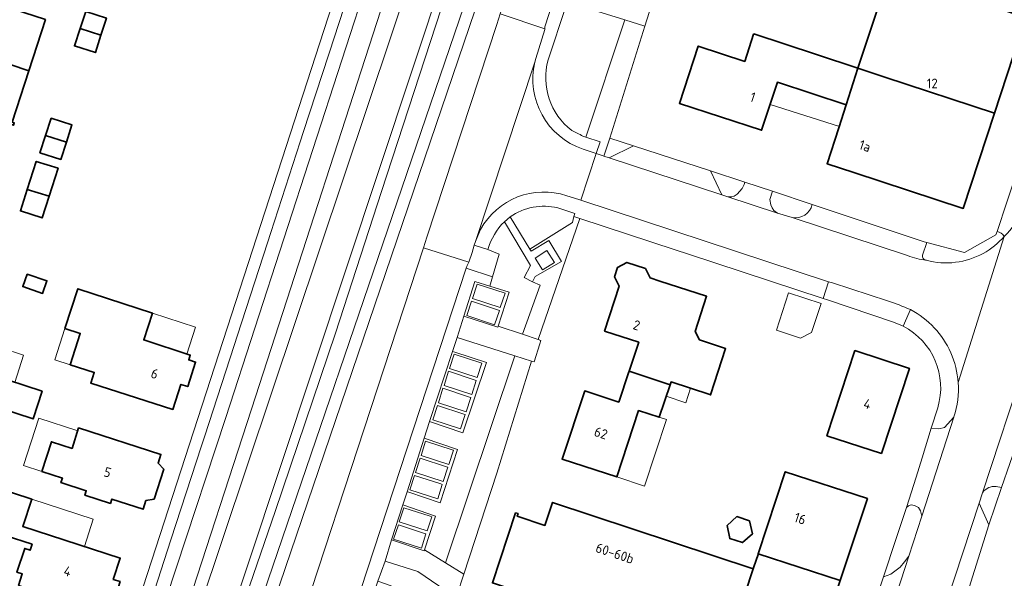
# Model space of a CAD drawing. Extents: x 154024 to 155007, y 472916 to 473908.
# Tile 28 of 49: x 154504 to 154641, y 473626 to 473704. Entities that reach past the tile are written whole.
import ezdxf
from ezdxf.enums import TextEntityAlignment as Align

# ---------------------------------------------------------------- set-up
doc = ezdxf.new("R2010")
doc.units = 0
doc.header["$LTSCALE"] = 0.75
for name, color, linetype, lineweight in [('B-RO-GR-BEPLANTING_CULTUUR_HEESTERS-GV', 252, 'CONTINUOUS', 18), ('B-RO-KW-KUNSTWERK_GEMAAL-GV', 252, 'CONTINUOUS', 18), ('B-RO-OG-BEBOUWING-GV', 6, 'CONTINUOUS', 35), ('B-RO-OG-BEBOUWING-T18', 1, 'CONTINUOUS', 18), ('B-RO-OG-BEBOUWING_LUIFEL-GV', 6, 'CONTINUOUS', 18), ('B-RO-OG-BEBOUWING_OVERBOUWING-GV', 6, 'CONTINUOUS', 18), ('B-RO-OG-TERREIN_CULTUURSCHEIDING-GV', 252, 'CONTINUOUS', 18), ('B-RO-OG-TERREIN_ERF-GV', 252, 'CONTINUOUS', 18), ('B-RO-OG-WATER_MEER-GV', 252, 'CONTINUOUS', 18), ('B-RO-OG-WATER_SLOOT-GV', 252, 'CONTINUOUS', 18), ('B-RO-VH-VERHARDING_ASFALT-GV', 252, 'CONTINUOUS', 18), ('B-RO-VH-VERHARDING_BETONSTRAATSTEEN-GV', 252, 'CONTINUOUS', 18), ('B-RO-VH-VERHARDING_TEGEL-GV', 252, 'CONTINUOUS', 18)]:
    doc.layers.add(name, color=color, linetype=linetype, lineweight=lineweight)
doc.styles.add('NLCS-ISO-M200-T18', font='NLCS-ISO.ttf', dxfattribs={"height": 0.36})

msp = doc.modelspace()

# ---------------------------------------------------------------- linework, layer by layer
at = {"layer": 'B-RO-GR-BEPLANTING_CULTUUR_HEESTERS-GV', "flags": 128}
for points in [[(154586.17, 473687.4), (154591.05, 473702.963), (154588.226, 473703.843), (154582.814, 473687.545), (154584.835, 473686.86), (154584.283, 473685.244), (154585.113, 473684.962), (154585.347, 473684.882)], [(154586.17, 473687.4), (154585.347, 473684.882), (154586.06, 473684.64), (154589.455, 473686.326)], [(154600.168, 473682.824), (154601.74, 473679.49), (154602.42, 473679.28), (154602.72, 473679.21), (154603.11, 473679.24), (154603.43, 473679.33), (154603.85, 473679.58), (154604.57, 473680.37), (154604.86, 473680.96), (154604.956, 473681.26)], [(154574.008, 473660.098), (154576.178, 473659.37), (154581.975, 473676.23), (154581.151, 473676.502), (154580.968, 473675.671), (154575.047, 473671.952), (154575.237, 473671.641), (154577.69, 473673.13), (154579.43, 473670.22), (154575.78, 473668.14), (154575.41, 473667.39), (154576.463, 473666.934)], [(154563.328, 473628.286), (154565.839, 473626.743), (154570.427, 473640.796), (154575.28, 473656.348), (154572.974, 473657.081)]]:
    msp.add_lwpolyline(points, close=True, dxfattribs=at)
for points in [[(154608.783, 473680.012), (154608.42, 473678.83), (154608.55, 473678.09), (154608.72, 473677.68), (154608.96, 473677.34), (154609.46, 473676.96), (154611.507, 473676.337)], [(154614.294, 473678.158), (154614.296, 473678.166), (154608.783, 473680.012)], [(154639.998, 473674.401), (154639.829, 473673.936), (154635.49, 473671.49), (154630.244, 473672.866), (154629.634, 473671.123)]]:
    msp.add_lwpolyline(points, dxfattribs=at)
at = {"layer": 'B-RO-GR-BEPLANTING_CULTUUR_HEESTERS-GV'}
for points in [[(154611.507, 473676.337, 0.3984859), (154614.294, 473678.158)], [(154638.086, 473671.356, 0.0887818), (154641.014, 473673.722)], [(154641.014, 473673.722, 0.2094868), (154639.998, 473674.401)], [(154629.634, 473671.123, 0.4396283), (154630.183, 473670.398)], [(154630.183, 473670.398, 0.1935903), (154638.086, 473671.356)]]:
    msp.add_lwpolyline(points, format="xyb", dxfattribs=at)
at = {"layer": 'B-RO-KW-KUNSTWERK_GEMAAL-GV', "flags": 128}
msp.add_lwpolyline([(154578.476, 473670.074), (154577.401, 473671.758), (154575.757, 473670.67), (154576.787, 473669.056), (154576.891, 473669.118)], close=True, dxfattribs=at)
at = {"layer": 'B-RO-OG-BEBOUWING-GV', "flags": 128}
for points in [[(154639.639, 473690.866), (154643.999, 473704.174), (154625.032, 473710.405), (154620.664, 473697.111), (154624.406, 473695.88)], [(154507.702, 473703.902), (154492.45, 473708.879), (154490.11, 473701.926), (154491.797, 473701.358), (154505.365, 473696.74)], [(154515.403, 473701.697), (154516.172, 473704.1), (154513.307, 473705.016), (154512.509, 473702.623)], [(154491.797, 473701.358), (154490.11, 473701.926), (154487.593, 473694.445), (154503.244, 473689.179), (154503.349, 473689.501), (154503.036, 473689.603), (154505.365, 473696.74)], [(154512.509, 473702.623), (154511.71, 473700.23), (154514.634, 473699.294), (154515.403, 473701.697)], [(154619.043, 473692.026), (154620.664, 473697.111), (154614.908, 473699.007), (154606.168, 473701.883), (154606.153, 473701.839), (154604.914, 473698.074), (154598.448, 473700.203), (154595.847, 473692.218), (154607.256, 473688.487), (154609.467, 473695.166)], [(154620.069, 473682.61), (154631.483, 473678.864), (154635.298, 473677.615), (154639.639, 473690.866), (154624.406, 473695.88), (154620.664, 473697.111), (154619.043, 473692.026), (154618.025, 473688.834), (154616.381, 473683.819)], [(154510.599, 473686.833), (154511.368, 473689.226), (154508.49, 473690.166), (154507.706, 473687.763)], [(154506.921, 473685.359), (154509.826, 473684.426), (154510.599, 473686.833), (154507.706, 473687.763)], [(154509.429, 473683.191), (154506.414, 473684.159), (154505.163, 473680.264), (154508.178, 473679.295)], [(154505.163, 473680.264), (154504.197, 473677.254), (154507.212, 473676.286), (154508.178, 473679.295)], [(154600.073, 473651.702), (154600.17, 473651.67), (154602.26, 473658.12), (154598.62, 473659.31), (154598.04, 473660.47), (154599.62, 473665.39), (154593.12, 473667.499), (154591.76, 473667.94), (154591.1, 473669.26), (154588.54, 473670.09), (154587.23, 473669.41), (154586.82, 473668.11), (154587.44, 473666.78), (154585.42, 473660.55), (154590.18, 473658.99), (154588.83, 473654.954), (154594.554, 473653.083), (154594.68, 473653.46)], [(154505.12, 473668.482), (154504.526, 473666.725), (154507.295, 473665.789), (154507.888, 473667.546)], [(154510.395, 473660.915), (154512.521, 473660.216), (154511.125, 473655.854), (154514.458, 473654.787), (154513.986, 473653.311), (154525.415, 473649.653), (154526.524, 473653.12), (154527.477, 473652.815), (154528.567, 473656.222), (154527.615, 473656.527), (154527.828, 473657.194), (154521.342, 473659.323), (154522.558, 473663.05), (154512.193, 473666.429)], [(154623.92, 473643.5), (154627.82, 473655.36), (154620.23, 473657.84), (154616.35, 473645.98)], [(154499.329, 473652.202), (154498.823, 473650.643), (154505.966, 473648.324), (154507.212, 473652.161), (154500.069, 473654.48)], [(154588.799, 473654.86), (154587.41, 473650.673), (154582.666, 473652.221), (154579.527, 473642.732), (154587.124, 473640.249), (154590.169, 473649.489), (154593.044, 473648.563), (154594.554, 473653.083), (154588.83, 473654.954)], [(154512.301, 473647.083), (154511.378, 473644.228), (154508.524, 473645.152), (154507.184, 473641.013), (154510.039, 473640.09), (154509.836, 473639.462), (154513.363, 473638.321), (154513.166, 473637.712), (154516.724, 473636.56), (154516.921, 473637.169), (154521.269, 473635.762), (154521.655, 473636.951), (154522.785, 473637.163), (154524.144, 473641.348), (154523.353, 473642.183), (154523.739, 473643.372)], [(154495.391, 473640.561), (154493.373, 473634.361), (154496.912, 473633.206), (154497.586, 473635.269), (154502.586, 473633.637), (154502.084, 473632.097), (154505.82, 473630.878), (154505.55, 473630.051), (154504.799, 473630.296), (154503.722, 473626.997), (154504.464, 473626.755), (154503.939, 473625.148), (154515.613, 473621.338), (154515.983, 473622.479), (154516.949, 473622.175), (154518.06, 473625.698), (154517.121, 473625.994), (154518.081, 473628.956), (154504.533, 473633.375), (154505.774, 473637.178)], [(154606.793, 473629.558), (154618.191, 473625.822), (154621.974, 473637.243), (154610.563, 473640.981)], [(154606.104, 473627.469), (154578.202, 473636.711), (154577.139, 473633.503), (154573.285, 473634.779), (154573.405, 473635.14), (154573.063, 473635.253), (154569.837, 473625.513), (154578.665, 473622.589), (154578.546, 473622.228), (154578.878, 473622.118), (154578.998, 473622.479), (154592.762, 473617.92), (154594.649, 473623.616), (154603.829, 473620.575)], [(154605.591, 473634.159), (154603.832, 473634.73), (154602.458, 473633.492), (154602.843, 473631.682), (154604.602, 473631.111), (154605.977, 473632.349)], [(154618.191, 473625.822), (154606.793, 473629.558), (154606.766, 473629.477), (154606.188, 473627.723), (154606.104, 473627.469), (154603.829, 473620.575), (154603.822, 473620.553), (154603.033, 473618.163), (154614.254, 473614.484), (154614.417, 473614.431)]]:
    msp.add_lwpolyline(points, close=True, dxfattribs=at)
at = {"layer": 'B-RO-OG-BEBOUWING_LUIFEL-GV', "flags": 128}
for points in [[(154608.449, 473692.092), (154618.084, 473689.019), (154619.043, 473692.026), (154609.467, 473695.166)], [(154522.558, 473663.05), (154521.342, 473659.323), (154527.346, 473657.352), (154528.569, 473661.077)], [(154510.395, 473660.915), (154508.994, 473656.536), (154511.125, 473655.854), (154512.521, 473660.216)], [(154594.013, 473651.465), (154596.725, 473650.581), (154597.377, 473652.581), (154594.68, 473653.46), (154594.554, 473653.083)], [(154511.378, 473644.228), (154512.168, 473646.671), (154506.747, 473648.423), (154504.62, 473641.842), (154507.184, 473641.013), (154508.524, 473645.152)], [(154593.044, 473648.563), (154590.169, 473649.489), (154587.124, 473640.249), (154590.971, 473638.981), (154594.023, 473648.24)], [(154505.774, 473637.178), (154504.533, 473633.375), (154513.095, 473630.582), (154514.335, 473634.386)]]:
    msp.add_lwpolyline(points, close=True, dxfattribs=at)
at = {"layer": 'B-RO-OG-BEBOUWING_OVERBOUWING-GV', "flags": 128}
for points in [[(154611.026, 473665.884), (154609.314, 473660.69), (154612.69, 473659.577), (154614.205, 473660.341), (154615.542, 473664.396)], [(154500.274, 473654.413), (154503.412, 473653.395), (154504.642, 473657.182), (154501.504, 473658.201)]]:
    msp.add_lwpolyline(points, close=True, dxfattribs=at)
at = {"layer": 'B-RO-OG-TERREIN_CULTUURSCHEIDING-GV', "flags": 128}
for points in [[(154520.864, 473602.33), (154520.856, 473602.308), (154520.916, 473602.238), (154521.125, 473602.426), (154521.496, 473602.032), (154522.069, 473601.839), (154522.322, 473601.753), (154559.224, 473712.049), (154558.507, 473712.284), (154556.518, 473711.968), (154536.339, 473649.678), (154526.931, 473620.719), (154521.427, 473603.909)], [(154566.553, 473707.803), (154564.231, 473710.096), (154554.399, 473679.985), (154548.016, 473660.275), (154539.647, 473635.451), (154532.01, 473613.324), (154528.25, 473600.651), (154528.662, 473600.725), (154528.71, 473600.424), (154526.517, 473600.008), (154521.298, 473601.774), (154521.379, 473601.666), (154526.665, 473599.88), (154529.99, 473600.535)], [(154534.815, 473596.946), (154534.847, 473596.936), (154535.568, 473596.697), (154560.249, 473672.132), (154560.735, 473673.618), (154570.431, 473703.223), (154570.92, 473704.708), (154571.517, 473706.526), (154570.837, 473706.749), (154568.964, 473709.777), (154530.148, 473595.58)], [(154561.095, 473647.96), (154560.331, 473645.641), (154564.967, 473644.086), (154562.587, 473636.637), (154558.19, 473638.112), (154557.963, 473638.188), (154557.36, 473636.391), (154561.924, 473634.807), (154560.392, 473630.091), (154563.328, 473628.286), (154572.974, 473657.081), (154564.946, 473659.632), (154564.306, 473657.723), (154564.598, 473657.627), (154569.013, 473656.17), (154565.737, 473646.403)], [(154637.513, 473636.619), (154638.86, 473633.59), (154640.639, 473638.757), (154640.4, 473638.84), (154640.12, 473638.88), (154639.86, 473638.94), (154639.32, 473638.9), (154639.05, 473638.84), (154638.85, 473638.77), (154638.35, 473638.47), (154638.12, 473638.28), (154637.973, 473638.043)], [(154553.884, 473625.756), (154554.171, 473625.654), (154558.448, 473624.133), (154556.88, 473619.238), (154552.487, 473620.738), (154552.262, 473620.815), (154551.155, 473617.594), (154551.445, 473617.485), (154555.713, 473615.885), (154554.177, 473611.117), (154550.878, 473612.167), (154557.386, 473609.766), (154562.391, 473625.099), (154559.481, 473627.079), (154554.899, 473628.537)]]:
    msp.add_lwpolyline(points, close=True, dxfattribs=at)
for points in [[(154588.226, 473703.843), (154580.278, 473706.321), (154580.065, 473705.686), (154577.579, 473698.28)], [(154582.407, 473687.683), (154582.814, 473687.545), (154588.226, 473703.843)], [(154575.047, 473671.952), (154580.968, 473675.671), (154581.151, 473676.502), (154581.274, 473676.924), (154578.919, 473677.685)], [(154572.299, 473676.455), (154575.047, 473671.952)], [(154569.201, 473671.897), (154570.772, 473671.233), (154569.845, 473668.087), (154569.464, 473666.796), (154572.173, 473665.961), (154570.644, 473661.227), (154574.008, 473660.098), (154576.463, 473666.934), (154575.41, 473667.39), (154574.26, 473667.98), (154575.14, 473669.68), (154571.51, 473675.766)]]:
    msp.add_lwpolyline(points, dxfattribs=at)
at = {"layer": 'B-RO-OG-TERREIN_CULTUURSCHEIDING-GV'}
for points in [[(154577.579, 473698.28, 0.307163), (154580.864, 473688.472)], [(154580.864, 473688.472, 0.0085178), (154582.407, 473687.683)], [(154578.919, 473677.685, 0.2129915), (154572.299, 473676.455)], [(154571.51, 473675.766, 0.1301001), (154569.201, 473671.897)]]:
    msp.add_lwpolyline(points, format="xyb", dxfattribs=at)
at = {"layer": 'B-RO-OG-TERREIN_ERF-GV', "flags": 128}
for points in [[(154486.458, 473612.786), (154514.336, 473603.653), (154518.352, 473615.98), (154549.9, 473713.255)], [(154591.963, 473705.875), (154591.05, 473702.963), (154586.17, 473687.4), (154589.455, 473686.326), (154600.168, 473682.824), (154604.956, 473681.26), (154608.783, 473680.012), (154614.296, 473678.166), (154629.889, 473672.984), (154630.244, 473672.866), (154635.49, 473671.49), (154639.829, 473673.936), (154639.998, 473674.401), (154641.346, 473678.458)], [(154507.702, 473703.902), (154505.365, 473696.74), (154503.036, 473689.603)], [(154625.6, 473661.777), (154616.42, 473664.882), (154615.806, 473665.084), (154597.116, 473671.243), (154595.266, 473671.852), (154581.975, 473676.23), (154576.178, 473659.37), (154576.576, 473659.236), (154576.436, 473658.788), (154575.643, 473656.242), (154575.28, 473656.348), (154570.427, 473640.796), (154565.839, 473626.743), (154564.87, 473623.76)], [(154646.397, 473655.482), (154640.639, 473638.757), (154638.86, 473633.59), (154632.648, 473613.8)], [(154500.069, 473654.48), (154507.212, 473652.161), (154505.966, 473648.324), (154498.823, 473650.643)], [(154672.143, 473576.106), (154637.152, 473587.593), (154629.557, 473589.923), (154620.825, 473592.794), (154613.915, 473594.953), (154614.54, 473596.942), (154616.108, 473601.648), (154616.119, 473601.681), (154617.837, 473606.879), (154618.183, 473607.923), (154618.97, 473610.376), (154619.444, 473611.853), (154619.53, 473612.12), (154622.45, 473621.08), (154624.201, 473626.334), (154625.979, 473631.667), (154627.42, 473635.99), (154628.74, 473640.23), (154629.569, 473642.895), (154630.862, 473647.049), (154631.759, 473649.887)], [(154495.391, 473640.561), (154505.774, 473637.178), (154504.533, 473633.375), (154518.081, 473628.956), (154517.121, 473625.994), (154518.06, 473625.698), (154516.949, 473622.175), (154515.983, 473622.479), (154515.613, 473621.338), (154503.939, 473625.148), (154504.464, 473626.755), (154503.722, 473626.997), (154504.799, 473630.296), (154505.55, 473630.051), (154505.82, 473630.878), (154502.084, 473632.097)]]:
    msp.add_lwpolyline(points, dxfattribs=at)
for points in [[(154620.664, 473697.111), (154625.032, 473710.405), (154643.999, 473704.174), (154639.639, 473690.866), (154635.298, 473677.615), (154631.483, 473678.864), (154620.069, 473682.61), (154616.381, 473683.819), (154618.025, 473688.834), (154619.043, 473692.026), (154609.467, 473695.166), (154607.256, 473688.487), (154595.847, 473692.218), (154598.448, 473700.203), (154604.914, 473698.074), (154606.153, 473701.839), (154606.168, 473701.883), (154614.908, 473699.007)], [(154513.307, 473705.016), (154516.172, 473704.1), (154515.403, 473701.697), (154514.634, 473699.294), (154511.71, 473700.23), (154512.509, 473702.623)], [(154507.706, 473687.763), (154508.49, 473690.166), (154511.368, 473689.226), (154510.599, 473686.833), (154509.826, 473684.426), (154506.921, 473685.359)], [(154505.163, 473680.264), (154506.414, 473684.159), (154509.429, 473683.191), (154508.178, 473679.295), (154507.212, 473676.286), (154504.197, 473677.254)], [(154594.554, 473653.083), (154593.044, 473648.563), (154590.169, 473649.489), (154587.124, 473640.249), (154579.527, 473642.732), (154582.666, 473652.221), (154587.41, 473650.673), (154588.799, 473654.86), (154588.83, 473654.954), (154590.18, 473658.99), (154585.42, 473660.55), (154587.44, 473666.78), (154586.82, 473668.11), (154587.23, 473669.41), (154588.54, 473670.09), (154591.1, 473669.26), (154591.76, 473667.94), (154593.12, 473667.499), (154599.62, 473665.39), (154598.04, 473660.47), (154598.62, 473659.31), (154602.26, 473658.12), (154600.17, 473651.67), (154600.073, 473651.702), (154594.68, 473653.46)], [(154505.12, 473668.482), (154507.888, 473667.546), (154507.295, 473665.789), (154504.526, 473666.725)], [(154510.395, 473660.915), (154512.193, 473666.429), (154522.558, 473663.05), (154521.342, 473659.323), (154527.828, 473657.194), (154527.615, 473656.527), (154528.567, 473656.222), (154527.477, 473652.815), (154526.524, 473653.12), (154525.415, 473649.653), (154513.986, 473653.311), (154514.458, 473654.787), (154511.125, 473655.854), (154512.521, 473660.216)], [(154623.92, 473643.5), (154616.35, 473645.98), (154620.23, 473657.84), (154627.82, 473655.36)], [(154512.301, 473647.083), (154523.739, 473643.372), (154523.353, 473642.183), (154524.144, 473641.348), (154522.785, 473637.163), (154521.655, 473636.951), (154521.269, 473635.762), (154516.921, 473637.169), (154516.724, 473636.56), (154513.166, 473637.712), (154513.363, 473638.321), (154509.836, 473639.462), (154510.039, 473640.09), (154507.184, 473641.013), (154508.524, 473645.152), (154511.378, 473644.228)], [(154606.104, 473627.469), (154606.188, 473627.723), (154606.766, 473629.477), (154606.793, 473629.558), (154610.563, 473640.981), (154621.974, 473637.243), (154618.191, 473625.822), (154614.417, 473614.431), (154614.254, 473614.484), (154603.033, 473618.163), (154603.822, 473620.553), (154603.829, 473620.575), (154594.649, 473623.616), (154592.762, 473617.92), (154578.998, 473622.479), (154578.878, 473622.118), (154578.546, 473622.228), (154578.665, 473622.589), (154569.837, 473625.513), (154573.063, 473635.253), (154573.405, 473635.14), (154573.285, 473634.779), (154577.139, 473633.503), (154578.202, 473636.711)], [(154605.591, 473634.159), (154605.977, 473632.349), (154604.602, 473631.111), (154602.843, 473631.682), (154602.458, 473633.492), (154603.832, 473634.73)]]:
    msp.add_lwpolyline(points, close=True, dxfattribs=at)
at = {"layer": 'B-RO-OG-TERREIN_ERF-GV'}
for points in [[(154626.942, 473661.215, 0.0388075), (154625.6, 473661.777)], [(154631.759, 473649.887, 0.3629023), (154626.942, 473661.215)]]:
    msp.add_lwpolyline(points, format="xyb", dxfattribs=at)
at = {"layer": 'B-RO-OG-WATER_MEER-GV', "flags": 128}
msp.add_lwpolyline([(154563.249, 473710.732), (154559.224, 473712.049), (154522.322, 473601.753), (154526.51, 473600.339), (154526.642, 473600.363)], close=True, dxfattribs=at)
at = {"layer": 'B-RO-OG-WATER_SLOOT-GV', "flags": 128}
msp.add_lwpolyline([(154528.25, 473600.651), (154532.01, 473613.324), (154539.647, 473635.451), (154548.016, 473660.275), (154554.399, 473679.985), (154564.231, 473710.096), (154563.755, 473710.566), (154563.249, 473710.732), (154526.642, 473600.363), (154527.141, 473600.452)], close=True, dxfattribs=at)
at = {"layer": 'B-RO-VH-VERHARDING_ASFALT-GV', "flags": 128}
msp.add_lwpolyline([(154595.794, 473780.657), (154589.164, 473760.396), (154583.869, 473744.211), (154575.274, 473717.953), (154571.517, 473706.526), (154570.92, 473704.708), (154577.127, 473702.601), (154577.112, 473702.889), (154578.233, 473706.29), (154589.013, 473738.989), (154590.161, 473742.113), (154600.38, 473773.179), (154602.08, 473778.773)], close=True, dxfattribs=at)
msp.add_lwpolyline([(154529.42, 473557.53), (154532.13, 473566.2), (154538.19, 473583.74), (154538.38, 473584.79), (154539.84, 473589.41), (154539.96, 473589.74), (154543.83, 473601.05), (154543.86, 473601.32), (154543.99, 473601.97), (154545.58, 473606.85), (154547.591, 473612.712), (154547.777, 473613.132), (154547.872, 473613.422), (154566.207, 473669.278), (154566.338, 473669.678), (154566.576, 473670.155), (154560.249, 473672.132), (154535.568, 473596.697), (154531.794, 473585.283), (154531.281, 473583.733), (154530.863, 473582.396), (154525.895, 473567.48), (154518.36, 473544.341)], dxfattribs=at)
at = {"layer": 'B-RO-VH-VERHARDING_BETONSTRAATSTEEN-GV', "flags": 128}
for points in [[(154520.856, 473602.308), (154520.864, 473602.33), (154521.427, 473603.909), (154526.931, 473620.719), (154536.339, 473649.678), (154556.518, 473711.968), (154556.75, 473712.686), (154553.86, 473713.612), (154552.937, 473710.726), (154532.761, 473648.505), (154518.95, 473606.572), (154518.608, 473605.429)], [(154575.728, 473697.979), (154567.474, 473673.015)], [(154580.185, 473679.371), (154581.119, 473679.072), (154582.148, 473678.743), (154584.283, 473685.244), (154583.307, 473685.577), (154582.439, 473685.85)], [(154646.04, 473685.22), (154643.883, 473685.922), (154642.56, 473681.73), (154642.4, 473681.52), (154641.346, 473678.458), (154639.998, 473674.401)], [(154627.537, 473671.054), (154611.507, 473676.337), (154609.46, 473676.96), (154602.42, 473679.28), (154601.74, 473679.49), (154586.06, 473684.64), (154585.347, 473684.882), (154585.113, 473684.962), (154584.283, 473685.244), (154582.148, 473678.743), (154616.575, 473667.419), (154617.132, 473667.236), (154624.781, 473664.734)], [(154629.634, 473671.123), (154630.244, 473672.866), (154629.889, 473672.984), (154614.296, 473678.166), (154614.294, 473678.158)], [(154611.507, 473676.337), (154627.537, 473671.054)], [(154567.474, 473673.015), (154568.194, 473674.671)], [(154634.602, 473653.375), (154641.014, 473673.722)], [(154641.014, 473673.722), (154634.602, 473653.375)], [(154624.781, 473664.734), (154617.132, 473667.236), (154616.575, 473667.419), (154615.806, 473665.084), (154616.42, 473664.882), (154625.6, 473661.777)], [(154626.942, 473661.215), (154627.78, 473663.121), (154627.963, 473663.537)], [(154621.725, 473608.318), (154629.53, 473612.31), (154629.542, 473612.359), (154637.513, 473636.619), (154637.973, 473638.043), (154643.962, 473656.231)], [(154634.007, 473648.601), (154633.99, 473648.55), (154629.534, 473634.786), (154627.735, 473629.23), (154622.18, 473612.07)], [(154622.18, 473612.07), (154627.735, 473629.23), (154627.144, 473628.414), (154626.529, 473627.702), (154625.257, 473626.713), (154624.201, 473626.334), (154622.45, 473621.08), (154619.53, 473612.12), (154619.444, 473611.853)]]:
    msp.add_lwpolyline(points, dxfattribs=at)
for points in [[(154539.011, 473674.24), (154538.551, 473672.823), (154534.372, 473659.967), (154533.91, 473658.546), (154529.829, 473645.989), (154529.368, 473644.569), (154525.13, 473631.509), (154524.665, 473630.076), (154520.559, 473617.419), (154520.098, 473615.997), (154517.223, 473607.135), (154518.95, 473606.572), (154532.761, 473648.505), (154552.937, 473710.726), (154551.06, 473711.31), (154548.376, 473703.054), (154547.916, 473701.638), (154543.583, 473688.305), (154543.123, 473686.889)], [(154585.965, 473707.883), (154585.929, 473707.776), (154581.263, 473709.331), (154580.278, 473706.321), (154588.226, 473703.843), (154591.05, 473702.963), (154591.963, 473705.875), (154589.228, 473706.791)], [(154576.706, 473701.159), (154577.132, 473702.509), (154577.127, 473702.601), (154570.92, 473704.708), (154570.431, 473703.223), (154560.735, 473673.618), (154560.249, 473672.132), (154566.576, 473670.155), (154566.996, 473671.493), (154567.309, 473672.491), (154567.474, 473673.015), (154575.728, 473697.979), (154575.858, 473698.473)], [(154601.74, 473679.49), (154600.168, 473682.824), (154589.455, 473686.326), (154586.06, 473684.64)], [(154608.783, 473680.012), (154604.956, 473681.26), (154604.86, 473680.96), (154604.57, 473680.37), (154603.85, 473679.58), (154603.43, 473679.33), (154603.11, 473679.24), (154602.72, 473679.21), (154602.42, 473679.28), (154609.46, 473676.96), (154608.96, 473677.34), (154608.72, 473677.68), (154608.55, 473678.09), (154608.42, 473678.83)], [(154575.047, 473671.952), (154572.299, 473676.455), (154571.51, 473675.766), (154575.14, 473669.68), (154574.26, 473667.98), (154575.41, 473667.39), (154575.78, 473668.14), (154579.43, 473670.22), (154577.69, 473673.13), (154575.237, 473671.641)], [(154577.401, 473671.758), (154578.476, 473670.074), (154576.891, 473669.118), (154576.787, 473669.056), (154575.757, 473670.67)], [(154569.845, 473668.087), (154566.207, 473669.278), (154547.872, 473613.422), (154549.582, 473612.834), (154551.155, 473617.594), (154552.262, 473620.815), (154553.884, 473625.756), (154554.899, 473628.537), (154555.823, 473631.487), (154557.36, 473636.391), (154557.963, 473638.188), (154560.331, 473645.641), (154561.095, 473647.96), (154564.306, 473657.723), (154564.946, 473659.632), (154565.88, 473662.615), (154567.399, 473667.464), (154569.464, 473666.796)], [(154569.464, 473666.796), (154567.399, 473667.464), (154565.88, 473662.615), (154570.593, 473661.071), (154570.644, 473661.227), (154572.173, 473665.961)], [(154567.712, 473667.077), (154571.588, 473665.813), (154570.911, 473663.821), (154567.057, 473665.08)], [(154567.712, 473667.077), (154567.057, 473665.08), (154570.911, 473663.821), (154571.588, 473665.813)], [(154566.937, 473664.698), (154570.805, 473663.418), (154570.125, 473661.431), (154566.273, 473662.698)], [(154566.937, 473664.698), (154566.273, 473662.698), (154570.125, 473661.431), (154570.805, 473663.418)], [(154570.644, 473661.227), (154570.593, 473661.071), (154565.88, 473662.615), (154564.946, 473659.632), (154572.974, 473657.081), (154575.28, 473656.348), (154575.643, 473656.242), (154576.436, 473658.788), (154576.576, 473659.236), (154576.178, 473659.37), (154574.008, 473660.098)], [(154564.306, 473657.723), (154561.095, 473647.96), (154565.737, 473646.403), (154569.013, 473656.17), (154564.598, 473657.627)], [(154563.876, 473655.356), (154564.515, 473657.331), (154568.214, 473656.122), (154568.374, 473656.069), (154567.734, 473654.095)], [(154568.214, 473656.122), (154564.515, 473657.331), (154563.876, 473655.356), (154567.734, 473654.095), (154568.374, 473656.069)], [(154646.397, 473655.482), (154643.962, 473656.231), (154637.973, 473638.043), (154638.12, 473638.28), (154638.35, 473638.47), (154638.85, 473638.77), (154639.05, 473638.84), (154639.32, 473638.9), (154639.86, 473638.94), (154640.12, 473638.88), (154640.4, 473638.84), (154640.639, 473638.757)], [(154567.426, 473653.736), (154563.75, 473654.953), (154563.103, 473652.974), (154566.957, 473651.705), (154567.588, 473653.682)], [(154563.75, 473654.953), (154567.426, 473653.736), (154567.588, 473653.682), (154566.957, 473651.705), (154563.103, 473652.974)], [(154562.963, 473652.578), (154562.317, 473650.576), (154566.172, 473649.326), (154566.813, 473651.311), (154566.644, 473651.367)], [(154566.644, 473651.367), (154566.813, 473651.311), (154566.172, 473649.326), (154562.317, 473650.576), (154562.963, 473652.578)], [(154565.856, 473648.979), (154566.04, 473648.919), (154565.4, 473646.936), (154561.532, 473648.189), (154562.19, 473650.182)], [(154562.19, 473650.182), (154561.532, 473648.189), (154565.4, 473646.936), (154566.04, 473648.919), (154565.856, 473648.979)], [(154628.74, 473640.23), (154627.42, 473635.99), (154627.67, 473636.24), (154628.067, 473636.379), (154628.533, 473636.274), (154629.103, 473635.984), (154629.363, 473635.546), (154629.534, 473634.786), (154633.99, 473648.55), (154632.709, 473647.124), (154631.887, 473646.945), (154630.862, 473647.049), (154629.569, 473642.895)], [(154560.331, 473645.641), (154557.963, 473638.188), (154558.19, 473638.112), (154562.587, 473636.637), (154564.967, 473644.086)], [(154559.917, 473643.237), (154563.78, 473641.993), (154564.418, 473643.957), (154564.22, 473644.022), (154560.548, 473645.234)], [(154564.22, 473644.022), (154564.418, 473643.957), (154563.78, 473641.993), (154559.917, 473643.237), (154560.548, 473645.234)], [(154563.438, 473641.654), (154559.789, 473642.847), (154559.138, 473640.85), (154562.993, 473639.6), (154563.634, 473641.59)], [(154559.789, 473642.847), (154563.438, 473641.654), (154563.634, 473641.59), (154562.993, 473639.6), (154559.138, 473640.85)], [(154559.002, 473640.466), (154558.351, 473638.464), (154562.225, 473637.207), (154562.859, 473639.208), (154562.653, 473639.275)], [(154562.653, 473639.275), (154562.859, 473639.208), (154562.225, 473637.207), (154558.351, 473638.464), (154559.002, 473640.466)], [(154555.823, 473631.487), (154560.358, 473629.989), (154560.392, 473630.091), (154561.924, 473634.807), (154557.36, 473636.391)], [(154624.201, 473626.334), (154625.257, 473626.713), (154626.529, 473627.702), (154627.144, 473628.414), (154627.735, 473629.23), (154629.534, 473634.786), (154629.363, 473635.546), (154629.103, 473635.984), (154628.533, 473636.274), (154628.067, 473636.379), (154627.67, 473636.24), (154627.42, 473635.99), (154625.979, 473631.667)], [(154637.513, 473636.619), (154629.542, 473612.359), (154629.53, 473612.31), (154629.641, 473612.367), (154632.648, 473613.8), (154638.86, 473633.59)], [(154561.169, 473634.778), (154557.515, 473635.959), (154556.887, 473633.984), (154560.745, 473632.728), (154561.396, 473634.705)], [(154556.887, 473633.984), (154557.515, 473635.959), (154561.169, 473634.778), (154561.396, 473634.705), (154560.745, 473632.728)], [(154556.757, 473633.59), (154556.1, 473631.597), (154559.965, 473630.345), (154560.599, 473632.325), (154560.383, 473632.396)], [(154560.383, 473632.396), (154560.599, 473632.325), (154559.965, 473630.345), (154556.1, 473631.597), (154556.757, 473633.59)], [(154564.777, 473623.475), (154564.87, 473623.76), (154565.839, 473626.743), (154563.328, 473628.286), (154560.392, 473630.091), (154560.358, 473629.989), (154555.823, 473631.487), (154554.899, 473628.537), (154559.481, 473627.079), (154562.391, 473625.099)]]:
    msp.add_lwpolyline(points, close=True, dxfattribs=at)
at = {"layer": 'B-RO-VH-VERHARDING_BETONSTRAATSTEEN-GV'}
for points in [[(154582.439, 473685.85, -0.3866139), (154575.728, 473697.979)], [(154568.194, 473674.671, -0.3634629), (154580.185, 473679.371)], [(154614.294, 473678.158, -0.3984859), (154611.507, 473676.337)], [(154643.477, 473677.343, -0.103553), (154641.014, 473673.722)], [(154641.014, 473673.722, 0.103553), (154643.477, 473677.343)], [(154641.014, 473673.722, -0.0887818), (154638.086, 473671.356)], [(154639.998, 473674.401, -0.2094868), (154641.014, 473673.722)], [(154630.183, 473670.398, -0.0749104), (154627.537, 473671.054)], [(154627.537, 473671.054, 0.0749104), (154630.183, 473670.398)], [(154630.183, 473670.398, -0.4396283), (154629.634, 473671.123)], [(154638.086, 473671.356, -0.1935903), (154630.183, 473670.398)], [(154627.963, 473663.537, 0.0272659), (154624.781, 473664.734)], [(154624.781, 473664.734, -0.0272659), (154627.963, 473663.537)], [(154627.963, 473663.537, -0.1697681), (154633.573, 473657.531)], [(154625.6, 473661.777, -0.0388075), (154626.942, 473661.215)], [(154633.573, 473657.531, -0.0868971), (154634.602, 473653.375)], [(154634.602, 473653.375, -0.0978163), (154634.007, 473648.601)]]:
    msp.add_lwpolyline(points, format="xyb", dxfattribs=at)
at = {"layer": 'B-RO-VH-VERHARDING_TEGEL-GV', "flags": 128}
for points in [[(154538.551, 473672.823), (154539.011, 473674.24), (154543.123, 473686.889), (154543.583, 473688.305), (154547.916, 473701.638), (154548.376, 473703.054), (154551.06, 473711.31), (154552.937, 473710.726), (154553.86, 473713.612), (154550.413, 473714.749), (154549.9, 473713.255), (154518.352, 473615.98), (154514.336, 473603.653), (154516.997, 473602.786)], [(154568.361, 473710.485), (154567.596, 473711.013), (154566.553, 473707.803), (154529.99, 473600.535), (154526.665, 473599.88), (154521.379, 473601.666), (154521.298, 473601.774), (154520.916, 473602.238), (154520.856, 473602.308), (154520.627, 473601.64)], [(154527.2, 473596.337), (154527.957, 473596.157), (154528.466, 473596.023), (154529.913, 473595.642), (154530.148, 473595.58), (154568.964, 473709.777), (154568.361, 473710.485)], [(154577.579, 473698.28), (154580.065, 473705.686), (154578.233, 473706.29), (154577.112, 473702.889), (154577.127, 473702.601)], [(154577.127, 473702.601), (154577.132, 473702.509), (154576.706, 473701.159), (154575.858, 473698.473), (154575.728, 473697.979)], [(154582.439, 473685.85), (154583.307, 473685.577), (154584.283, 473685.244), (154584.835, 473686.86), (154582.814, 473687.545), (154582.407, 473687.683)], [(154578.919, 473677.685), (154581.274, 473676.924), (154581.151, 473676.502), (154581.975, 473676.23), (154595.266, 473671.852), (154597.116, 473671.243), (154615.806, 473665.084), (154616.575, 473667.419), (154582.148, 473678.743), (154581.119, 473679.072), (154580.185, 473679.371)], [(154571.51, 473675.766), (154572.299, 473676.455)], [(154568.194, 473674.671), (154567.474, 473673.015)], [(154518.608, 473605.429), (154518.95, 473606.572), (154517.223, 473607.135), (154520.098, 473615.997), (154520.559, 473617.419), (154524.665, 473630.076), (154525.13, 473631.509), (154529.368, 473644.569), (154529.829, 473645.989), (154533.91, 473658.546), (154534.372, 473659.967), (154538.551, 473672.823)], [(154567.474, 473673.015), (154567.309, 473672.491), (154569.201, 473671.897)], [(154627.963, 473663.537), (154627.78, 473663.121), (154626.942, 473661.215)], [(154631.759, 473649.887), (154630.862, 473647.049), (154631.887, 473646.945), (154632.709, 473647.124), (154633.99, 473648.55), (154634.007, 473648.601)]]:
    msp.add_lwpolyline(points, dxfattribs=at)
at = {"layer": 'B-RO-VH-VERHARDING_TEGEL-GV'}
for points in [[(154575.728, 473697.979, 0.3866139), (154582.439, 473685.85)], [(154580.864, 473688.472, -0.307163), (154577.579, 473698.28)], [(154582.407, 473687.683, -0.0085178), (154580.864, 473688.472)], [(154580.185, 473679.371, 0.3634629), (154568.194, 473674.671)], [(154572.299, 473676.455, -0.2129915), (154578.919, 473677.685)], [(154569.201, 473671.897, -0.1301001), (154571.51, 473675.766)], [(154633.573, 473657.531, 0.1697681), (154627.963, 473663.537)], [(154626.942, 473661.215, -0.3629023), (154631.759, 473649.887)], [(154634.602, 473653.375, 0.0868971), (154633.573, 473657.531)], [(154634.007, 473648.601, 0.0978163), (154634.602, 473653.375)]]:
    msp.add_lwpolyline(points, format="xyb", dxfattribs=at)
at = {"layer": 'B-RO-VH-VERHARDING_TEGEL-GV', "flags": 128}
msp.add_lwpolyline([(154567.309, 473672.491), (154566.996, 473671.493), (154566.576, 473670.155), (154566.338, 473669.678), (154566.207, 473669.278), (154569.845, 473668.087), (154570.772, 473671.233), (154569.201, 473671.897)], close=True, dxfattribs=at)

# ---------------------------------------------------------------- texts
at = {"layer": 'B-RO-OG-BEBOUWING-T18', "style": 'NLCS-ISO-M200-T18'}
msp.add_text('12', height=1.35, dxfattribs=at).set_placement((154631, 473695), align=Align.MIDDLE)
for s, rotation, p in [('1', 341.9, (154606.031, 473693.096)), ('1a', 341.9, (154621.636, 473686.306)), ('2', 342.1, (154589.888, 473661.361)), ('6', 341.9, (154522.872, 473654.611)), ('4', 341.9, (154621.979, 473650.401)), ('62', 341.8, (154584.924, 473646.354)), ('5', 342.1, (154516.323, 473640.894)), ('16', 341.8, (154612.621, 473634.455)), ('60-60b', 341.7, (154586.861, 473629.629)), ('4', 342, (154510.763, 473627.129))]:
    msp.add_text(s, height=1.35, rotation=rotation, dxfattribs=at).set_placement(p, align=Align.MIDDLE)

doc.saveas('drawing.dxf')
